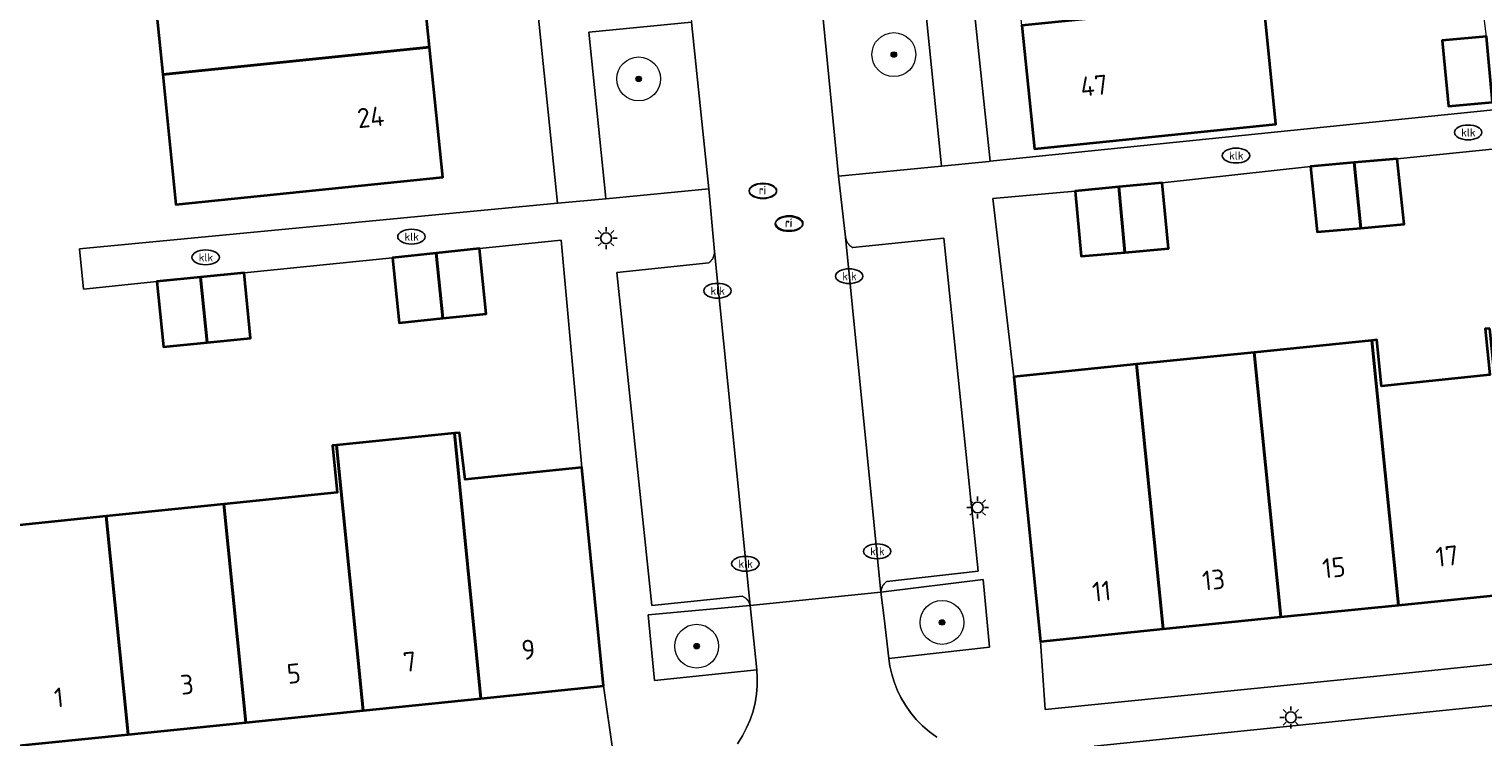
# Model space of a CAD drawing. Header units: metres. Extents: x 103671 to 105190, y 427150 to 429171.
# Tile 154 of 256: x 104640 to 104706, y 427555 to 427588. Entities that reach past the tile are written whole.
import ezdxf
from ezdxf.enums import TextEntityAlignment as Align

# ---------------------------------------------------------------- set-up
doc = ezdxf.new("R2010")
doc.units = ezdxf.units.M
for name, color, linetype, lineweight in [('B-WE-GR-BEPLANTING_CULTUUR_BOSPLANTSOEN-GV', 253, 'Continuous', 18), ('B-WE-GR-BOOM-S', 253, 'Continuous', 25), ('B-WE-IE-MEUBILAIR-S', 253, 'Continuous', 25), ('B-WE-OG-BEBOUWING-GV', 253, 'Continuous', 35), ('B-WE-OG-BEBOUWING-T18', 7, 'Continuous', 18), ('B-WE-OG-TERREIN_BEGROEID-GV', 253, 'Continuous', 18), ('B-WE-OG-TERREIN_ERF-GV', 253, 'Continuous', 18), ('B-WE-VH-OPENVERHARDING_BETONSTRAATSTEEN-GV', 253, 'Continuous', 18), ('B-WE-VH-OPENVERHARDING_TEGEL-GV', 253, 'Continuous', 18)]:
    doc.layers.add(name, color=color, linetype=linetype, lineweight=lineweight)
doc.styles.add('NLCS-ISO', font='NLCS-ISO.ttf')
doc.styles.add('NLCS-ISO-M500-T18', font='NLCS-ISO.ttf', dxfattribs={"height": 0.9})

# ---------------------------------------------------------------- blocks, each defined once
blk = doc.blocks.new('SIE-MEUBILAIR_PAAL_LICHTMAST-SO')
for points in [[(-0.62, 0), (-1, 0)], [(-0.71, 0.71), (-0.44, 0.44)], [(0, 1), (0, 0.62)], [(0.44, 0.44), (0.71, 0.71)], [(1, 0), (0.62, 0)], [(-0.71, -0.71), (-0.44, -0.44)], [(0, -0.62), (0, -1)], [(0.44, -0.44), (0.71, -0.71)]]:
    blk.add_lwpolyline(points)
blk.add_circle((0, 0), 0.5)
blk = doc.blocks.new('SIE-MEUBILAIR_PUT_KOLK-SO')
blk.add_ellipse((0, 0), major_axis=(1.25, 0), ratio=0.54)
at = {"style": 'NLCS-ISO'}
blk.add_text('klk', height=0.75, dxfattribs=at).set_placement((0.03, 0), align=Align.MIDDLE_CENTER)
blk = doc.blocks.new('SIE-MEUBILAIR_PUT_RIOOLPUT-SO')
blk.add_ellipse((0, 0), major_axis=(1.25, 0), ratio=0.54)
at = {"style": 'NLCS-ISO'}
blk.add_text('ri', height=0.75, dxfattribs=at).set_placement((-0.04, 0.07), align=Align.MIDDLE_CENTER)
blk = doc.blocks.new('SGR-BOOM_GBKN-SO')
at = {"linetype": 'ByBlock', "lineweight": 18}
h = blk.add_hatch(color=0, dxfattribs=at)
h.dxf.hatch_style = 1
edge = h.paths.add_edge_path()
edge.add_arc((0, 0), 0.25, 0, 360)
at = {"color": 0, "linetype": 'ByBlock', "lineweight": 18}
for radius in [2, 0.25]:
    blk.add_circle((0, 0), radius, dxfattribs=at)
at = {"color": 0, "linetype": 'ByBlock', "lineweight": 18, "style": 'NLCS-ISO'}
blk.add_attdef('SOORT', (2.5, 0), '', height=1.5, dxfattribs=at)

msp = doc.modelspace()

# ---------------------------------------------------------------- linework, layer by layer
at = {"layer": 'B-WE-GR-BEPLANTING_CULTUUR_BOSPLANTSOEN-GV', "flags": 128}
for points in [[(104680.453, 427589.168), (104675.791, 427588.69), (104676.53, 427581.049), (104681.239, 427581.511), (104681.206, 427581.816)], [(104665.894, 427580.198), (104665.912, 427580.022), (104670.614, 427580.468), (104669.821, 427588.081), (104665.147, 427587.617)]]:
    msp.add_lwpolyline(points, close=True, dxfattribs=at)
at = {"layer": 'B-WE-OG-BEBOUWING-GV', "flags": 128}
for points in [[(104657.295, 427592.598), (104645.111, 427591.485), (104645.697, 427585.689), (104657.875, 427586.937)], [(104697.094, 427589.163), (104684.897, 427587.924), (104685.469, 427582.298), (104696.482, 427583.417), (104695.95, 427588.763), (104697.122, 427588.88)], [(104706.38, 427584.433), (104706.1, 427587.426), (104704.082, 427587.237), (104704.362, 427584.244)], [(104645.697, 427585.689), (104646.294, 427579.759), (104658.483, 427581.008), (104657.875, 427586.937)], [(104700.058, 427581.671), (104698.066, 427581.493), (104698.37, 427578.508), (104700.362, 427578.685)], [(104702.029, 427581.847), (104700.058, 427581.671), (104700.362, 427578.685), (104702.34, 427578.86)], [(104691.303, 427580.751), (104689.328, 427580.562), (104689.596, 427577.573), (104691.595, 427577.744)], [(104689.328, 427580.562), (104687.337, 427580.372), (104687.603, 427577.402), (104689.596, 427577.573)], [(104658.166, 427577.535), (104656.177, 427577.326), (104656.485, 427574.362), (104658.475, 427574.566)], [(104658.166, 427577.535), (104658.475, 427574.566), (104660.455, 427574.77), (104660.147, 427577.743)], [(104647.418, 427576.437), (104645.428, 427576.238), (104645.734, 427573.266), (104647.724, 427573.462)], [(104647.418, 427576.437), (104647.724, 427573.462), (104649.701, 427573.656), (104649.41, 427576.636)], [(104706.245, 427574.098), (104706.039, 427574.077), (104706.248, 427571.987), (104701.31, 427571.469), (104701.096, 427573.577), (104700.872, 427573.554), (104702.089, 427561.482), (104707.461, 427562.028)], [(104700.872, 427573.554), (104695.5, 427573.01), (104696.717, 427560.937), (104702.089, 427561.482)], [(104695.5, 427573.01), (104690.127, 427572.466), (104691.344, 427560.391), (104696.717, 427560.937)], [(104690.127, 427572.466), (104684.536, 427571.899), (104685.753, 427559.824), (104691.344, 427560.391)], [(104659.014, 427569.325), (104653.632, 427568.774), (104654.847, 427556.672), (104660.219, 427557.22)], [(104659.014, 427569.325), (104660.219, 427557.22), (104665.81, 427557.79), (104664.818, 427567.758), (104659.49, 427567.212), (104659.235, 427569.347)], [(104653.632, 427568.774), (104653.444, 427568.755), (104653.663, 427566.616), (104648.485, 427566.085), (104649.485, 427556.126), (104654.847, 427556.672)], [(104643.123, 427565.536), (104637.532, 427564.964), (104638.532, 427555.009), (104644.123, 427555.579)], [(104648.485, 427566.085), (104643.123, 427565.536), (104644.123, 427555.579), (104649.485, 427556.126)]]:
    msp.add_lwpolyline(points, close=True, dxfattribs=at)
at = {"layer": 'B-WE-OG-TERREIN_BEGROEID-GV', "flags": 128}
for points in [[(104683.133, 427562.65), (104678.468, 427562.07), (104678.61, 427560.877), (104678.829, 427559.046), (104683.426, 427559.554)], [(104668.136, 427558.04), (104672.802, 427558.523), (104672.62, 427560.29), (104672.499, 427561.468), (104667.85, 427561.029)]]:
    msp.add_lwpolyline(points, close=True, dxfattribs=at)
at = {"layer": 'B-WE-OG-TERREIN_ERF-GV', "flags": 128}
for points in [[(104678.986, 427625.678), (104678.987, 427625.672), (104680.644, 427608.481), (104681.686, 427598.467), (104683.454, 427581.728), (104706.415, 427584.084), (104706.38, 427584.433), (104704.362, 427584.244), (104704.082, 427587.237), (104706.1, 427587.426), (104705.769, 427590.046), (104704.333, 427589.946), (104702.476, 427608.363), (104700.78, 427625.092), (104700.454, 427627.684), (104700.435, 427627.853), (104679.727, 427625.751), (104679.531, 427625.732), (104679.062, 427625.685)], [(104693.624, 427599.666), (104694.171, 427594.294), (104696.558, 427594.537), (104697.094, 427589.163), (104697.122, 427588.88), (104695.95, 427588.763), (104696.482, 427583.417), (104685.469, 427582.298), (104684.897, 427587.924), (104684.351, 427593.296), (104683.805, 427598.668), (104683.259, 427604.04), (104682.711, 427609.433), (104682.173, 427614.725), (104681.627, 427620.098), (104681.045, 427625.818), (104690.861, 427626.816), (104691.446, 427621.096), (104692.64, 427621.217), (104693.186, 427615.845), (104693.724, 427610.552), (104694.272, 427605.16), (104693.078, 427605.039)], [(104657.295, 427592.598), (104657.875, 427586.937), (104658.483, 427581.008), (104646.294, 427579.759), (104645.697, 427585.689), (104645.111, 427591.485), (104644.556, 427597.032), (104645.734, 427597.153), (104645.179, 427602.567), (104643.985, 427602.445), (104643.96, 427602.701), (104643.372, 427608.632), (104655.523, 427609.877), (104656.131, 427603.948), (104656.712, 427598.278)]]:
    msp.add_lwpolyline(points, close=True, dxfattribs=at)
for points in [[(104637.532, 427564.964), (104643.123, 427565.536), (104648.485, 427566.085), (104653.663, 427566.616), (104653.444, 427568.755), (104653.632, 427568.774), (104659.014, 427569.325), (104659.235, 427569.347), (104659.49, 427567.212), (104664.818, 427567.758), (104663.879, 427578.128), (104660.147, 427577.743), (104660.455, 427574.77), (104658.475, 427574.566), (104656.485, 427574.362), (104656.177, 427577.326), (104649.41, 427576.636), (104649.701, 427573.656), (104647.724, 427573.462), (104645.734, 427573.266), (104645.428, 427576.238), (104642.083, 427575.894), (104641.897, 427577.741), (104663.715, 427579.814), (104662.446, 427592.137)], [(104708.453, 427582.497), (104702.029, 427581.847), (104702.34, 427578.86), (104700.362, 427578.685), (104698.37, 427578.508), (104698.066, 427581.493), (104691.303, 427580.751), (104691.595, 427577.744), (104689.596, 427577.573), (104687.603, 427577.402), (104687.337, 427580.372), (104683.567, 427580.034), (104684.536, 427571.899), (104690.127, 427572.466), (104695.5, 427573.01), (104700.872, 427573.554), (104701.096, 427573.577), (104701.31, 427571.469), (104706.248, 427571.987)], [(104707.461, 427562.028), (104702.089, 427561.482), (104696.717, 427560.937), (104691.344, 427560.391), (104685.753, 427559.824), (104685.958, 427556.722), (104701.245, 427558.256), (104729.166, 427561.141)], [(104637.734, 427551.816), (104666.252, 427554.729), (104665.81, 427557.79), (104660.219, 427557.22), (104654.847, 427556.672), (104649.485, 427556.126), (104644.123, 427555.579), (104638.532, 427555.009)]]:
    msp.add_lwpolyline(points, dxfattribs=at)
at = {"layer": 'B-WE-VH-OPENVERHARDING_BETONSTRAATSTEEN-GV', "flags": 128}
msp.add_lwpolyline([(104670.873, 427577.617), (104672.499, 427561.468), (104678.468, 427562.07), (104676.858, 427578.262), (104676.53, 427581.049), (104675.791, 427588.69), (104675.79, 427588.702), (104674.401, 427602.262), (104674.397, 427602.293), (104668.451, 427601.621), (104668.451, 427601.617), (104669.82, 427588.089), (104669.821, 427588.084), (104669.821, 427588.081), (104670.614, 427580.468)], close=True, dxfattribs=at)
for points in [[(104680.453, 427589.168), (104681.206, 427581.816), (104681.239, 427581.511), (104683.393, 427581.722), (104683.454, 427581.728), (104681.686, 427598.467)], [(104662.446, 427592.137), (104663.715, 427579.814), (104663.731, 427579.815), (104665.912, 427580.022), (104665.894, 427580.198), (104665.147, 427587.617), (104669.821, 427588.081)], [(104681.02, 427555.46), (104680.684, 427555.702), (104680.369, 427555.972), (104680.079, 427556.266), (104679.816, 427556.581), (104679.583, 427556.913), (104679.38, 427557.258), (104679.209, 427557.612), (104679.069, 427557.972), (104678.96, 427558.333), (104678.88, 427558.692), (104678.829, 427559.046), (104678.61, 427560.877), (104678.468, 427562.07), (104672.499, 427561.468), (104672.62, 427560.29), (104672.802, 427558.523), (104672.825, 427558.162), (104672.822, 427557.79), (104672.789, 427557.409), (104672.726, 427557.024), (104672.631, 427556.637), (104672.502, 427556.252), (104672.341, 427555.875), (104672.146, 427555.508), (104671.921, 427555.156)], [(104738.194, 427549.486), (104737.125, 427560.043), (104710.049, 427557.279), (104688.197, 427555.05)]]:
    msp.add_lwpolyline(points, dxfattribs=at)
at = {"layer": 'B-WE-VH-OPENVERHARDING_TEGEL-GV', "flags": 128}
for points in [[(104706.415, 427584.084), (104683.454, 427581.728), (104683.393, 427581.722), (104681.239, 427581.511), (104676.53, 427581.049), (104676.858, 427578.262), (104676.863, 427578.234), (104676.868, 427578.205), (104676.876, 427578.177), (104676.884, 427578.148), (104676.894, 427578.12), (104676.906, 427578.092), (104676.918, 427578.065), (104676.932, 427578.038), (104676.948, 427578.012), (104676.964, 427577.987), (104676.982, 427577.962), (104677.001, 427577.938), (104677.02, 427577.916), (104677.041, 427577.894), (104677.063, 427577.873), (104677.086, 427577.854), (104677.109, 427577.836), (104677.133, 427577.818), (104677.157, 427577.803), (104677.182, 427577.788), (104681.336, 427578.216), (104682.905, 427563.034), (104678.731, 427562.557), (104678.709, 427562.54), (104678.688, 427562.522), (104678.667, 427562.503), (104678.647, 427562.483), (104678.628, 427562.461), (104678.609, 427562.439), (104678.592, 427562.416), (104678.575, 427562.393), (104678.56, 427562.368), (104678.545, 427562.343), (104678.532, 427562.317), (104678.52, 427562.29), (104678.509, 427562.264), (104678.5, 427562.236), (104678.491, 427562.209), (104678.484, 427562.181), (104678.478, 427562.153), (104678.474, 427562.126), (104678.47, 427562.098), (104678.468, 427562.07), (104683.133, 427562.65), (104683.426, 427559.554), (104678.829, 427559.046), (104678.88, 427558.692), (104678.96, 427558.333), (104679.069, 427557.972), (104679.209, 427557.612), (104679.38, 427557.258), (104679.583, 427556.913), (104679.816, 427556.581), (104680.079, 427556.266), (104680.369, 427555.972), (104680.684, 427555.702), (104681.02, 427555.46)], [(104729.166, 427561.141), (104701.245, 427558.256), (104685.958, 427556.722), (104685.753, 427559.824), (104684.536, 427571.899), (104683.567, 427580.034), (104687.337, 427580.372), (104689.328, 427580.562), (104691.303, 427580.751), (104698.066, 427581.493), (104700.058, 427581.671), (104702.029, 427581.847), (104708.453, 427582.497)], [(104671.921, 427555.156), (104672.146, 427555.508), (104672.341, 427555.875), (104672.502, 427556.252), (104672.631, 427556.637), (104672.726, 427557.024), (104672.789, 427557.409), (104672.822, 427557.79), (104672.825, 427558.162), (104672.802, 427558.523), (104668.136, 427558.04), (104667.85, 427561.029), (104672.499, 427561.468), (104672.492, 427561.495), (104672.484, 427561.521), (104672.474, 427561.547), (104672.463, 427561.573), (104672.451, 427561.599), (104672.438, 427561.624), (104672.423, 427561.649), (104672.407, 427561.673), (104672.391, 427561.696), (104672.373, 427561.719), (104672.354, 427561.74), (104672.334, 427561.761), (104672.313, 427561.781), (104672.291, 427561.799), (104672.268, 427561.817), (104672.245, 427561.833), (104672.222, 427561.849), (104672.197, 427561.863), (104672.173, 427561.875), (104672.148, 427561.887), (104668.011, 427561.458), (104666.424, 427576.649), (104670.611, 427577.094), (104670.634, 427577.112), (104670.657, 427577.131), (104670.68, 427577.151), (104670.701, 427577.172), (104670.721, 427577.195), (104670.741, 427577.219), (104670.759, 427577.243), (104670.776, 427577.269), (104670.792, 427577.296), (104670.807, 427577.323), (104670.82, 427577.351), (104670.832, 427577.38), (104670.842, 427577.409), (104670.851, 427577.438), (104670.858, 427577.468), (104670.864, 427577.498), (104670.868, 427577.528), (104670.871, 427577.558), (104670.873, 427577.588), (104670.873, 427577.617), (104670.614, 427580.468), (104665.912, 427580.022), (104663.731, 427579.815), (104663.715, 427579.814), (104641.897, 427577.741), (104642.083, 427575.894), (104645.428, 427576.238), (104647.418, 427576.437), (104649.41, 427576.636), (104656.177, 427577.326), (104658.166, 427577.535), (104660.147, 427577.743), (104663.879, 427578.128), (104664.818, 427567.758), (104665.81, 427557.79), (104666.252, 427554.729)], [(104688.197, 427555.05), (104710.049, 427557.279), (104737.125, 427560.043), (104737.103, 427560.265), (104737.673, 427560.32), (104741.78, 427560.717), (104742.878, 427549.94)]]:
    msp.add_lwpolyline(points, dxfattribs=at)
for points in [[(104678.731, 427562.557), (104682.905, 427563.034), (104681.336, 427578.216), (104677.182, 427577.788), (104677.157, 427577.803), (104677.133, 427577.818), (104677.109, 427577.836), (104677.086, 427577.854), (104677.063, 427577.873), (104677.041, 427577.894), (104677.02, 427577.916), (104677.001, 427577.938), (104676.982, 427577.962), (104676.964, 427577.987), (104676.948, 427578.012), (104676.932, 427578.038), (104676.918, 427578.065), (104676.906, 427578.092), (104676.894, 427578.12), (104676.884, 427578.148), (104676.876, 427578.177), (104676.868, 427578.205), (104676.863, 427578.234), (104676.858, 427578.262), (104678.468, 427562.07), (104678.47, 427562.098), (104678.474, 427562.126), (104678.478, 427562.153), (104678.484, 427562.181), (104678.491, 427562.209), (104678.5, 427562.236), (104678.509, 427562.264), (104678.52, 427562.29), (104678.532, 427562.317), (104678.545, 427562.343), (104678.56, 427562.368), (104678.575, 427562.393), (104678.592, 427562.416), (104678.609, 427562.439), (104678.628, 427562.461), (104678.647, 427562.483), (104678.667, 427562.503), (104678.688, 427562.522), (104678.709, 427562.54)], [(104672.499, 427561.468), (104670.873, 427577.617), (104670.873, 427577.588), (104670.871, 427577.558), (104670.868, 427577.528), (104670.864, 427577.498), (104670.858, 427577.468), (104670.851, 427577.438), (104670.842, 427577.409), (104670.832, 427577.38), (104670.82, 427577.351), (104670.807, 427577.323), (104670.792, 427577.296), (104670.776, 427577.269), (104670.759, 427577.243), (104670.741, 427577.219), (104670.721, 427577.195), (104670.701, 427577.172), (104670.68, 427577.151), (104670.657, 427577.131), (104670.634, 427577.112), (104670.611, 427577.094), (104666.424, 427576.649), (104668.011, 427561.458), (104672.148, 427561.887), (104672.173, 427561.875), (104672.197, 427561.863), (104672.222, 427561.849), (104672.245, 427561.833), (104672.268, 427561.817), (104672.291, 427561.799), (104672.313, 427561.781), (104672.334, 427561.761), (104672.354, 427561.74), (104672.373, 427561.719), (104672.391, 427561.696), (104672.407, 427561.673), (104672.423, 427561.649), (104672.438, 427561.624), (104672.451, 427561.599), (104672.463, 427561.573), (104672.474, 427561.547), (104672.484, 427561.521), (104672.492, 427561.495)]]:
    msp.add_lwpolyline(points, close=True, dxfattribs=at)

# ---------------------------------------------------------------- block references
at = {"layer": 'B-WE-GR-BOOM-S', "xscale": 0.5, "yscale": 0.5, "zscale": 0.5}
for p in [(104679.057, 427586.598), (104667.415, 427585.488), (104681.258, 427560.689), (104670.06, 427559.605)]:
    msp.add_blockref('SGR-BOOM_GBKN-SO', p, dxfattribs=at)
at = {"layer": 'B-WE-IE-MEUBILAIR-S', "xscale": 0.5, "yscale": 0.5, "zscale": 0.5}
for name, p in [('SIE-MEUBILAIR_PUT_KOLK-SO', (104705.261, 427583.045)), ('SIE-MEUBILAIR_PUT_KOLK-SO', (104694.671, 427581.991)), ('SIE-MEUBILAIR_PUT_RIOOLPUT-SO', (104673.083, 427580.367)), ('SIE-MEUBILAIR_PUT_RIOOLPUT-SO', (104673.084, 427580.386)), ('SIE-MEUBILAIR_PUT_RIOOLPUT-SO', (104674.271, 427578.871)), ('SIE-MEUBILAIR_PUT_RIOOLPUT-SO', (104674.287, 427578.903)), ('SIE-MEUBILAIR_PUT_KOLK-SO', (104657.044, 427578.287)), ('SIE-MEUBILAIR_PAAL_LICHTMAST-SO', (104665.928, 427578.219)), ('SIE-MEUBILAIR_PUT_KOLK-SO', (104647.655, 427577.345)), ('SIE-MEUBILAIR_PUT_KOLK-SO', (104677.02, 427576.487)), ('SIE-MEUBILAIR_PUT_KOLK-SO', (104671.009, 427575.82)), ('SIE-MEUBILAIR_PAAL_LICHTMAST-SO', (104682.881, 427565.932)), ('SIE-MEUBILAIR_PUT_KOLK-SO', (104678.296, 427563.932)), ('SIE-MEUBILAIR_PUT_KOLK-SO', (104672.282, 427563.365)), ('SIE-MEUBILAIR_PAAL_LICHTMAST-SO', (104697.172, 427556.357))]:
    msp.add_blockref(name, p, dxfattribs=at)

# ---------------------------------------------------------------- texts
at = {"layer": 'B-WE-OG-BEBOUWING-T18', "style": 'NLCS-ISO-M500-T18'}
for s, p in [('47', (104688.191, 427585.183)), ('24', (104655.186, 427583.747)), ('17', (104704.3, 427563.717)), ('15', (104699.135, 427563.193)), ('13', (104693.646, 427562.635)), ('11', (104688.54, 427562.117)), ('9', (104662.381, 427559.451)), ('5', (104651.678, 427558.36)), ('7', (104656.97, 427558.899)), ('3', (104646.803, 427557.862)), ('1', (104640.959, 427557.266))]:
    msp.add_text(s, height=0.9, rotation=5.8, dxfattribs=at).set_placement(p, align=Align.MIDDLE)

doc.saveas('drawing.dxf')
